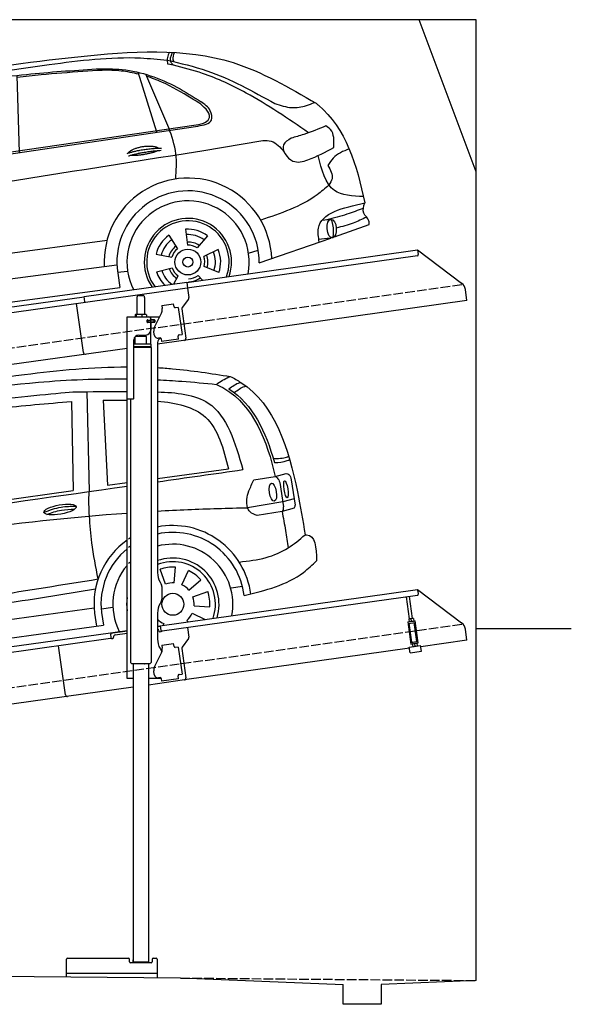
# Model space of a CAD drawing. Extents: x 524 to 6324, y 265 to 5440.
# Tile 3 of 3: x 3424 to 6324, y 265 to 5440. Entities that reach past the tile are written whole.
import ezdxf

# ---------------------------------------------------------------- set-up
doc = ezdxf.new("R2010")
doc.units = 0
doc.header["$LTSCALE"] = 10
doc.header["$MEASUREMENT"] = 0
doc.linetypes.add('GEN3', pattern=[6.25, 5, -1.25])
doc.layers.get('0').update_dxf_attribs({"linetype": 'CONTINUOUS'})
for name, color, linetype in [('3', 6, 'GEN3'), ('CAR', 1, 'CONTINUOUS'), ('SICHTBARE_KANTEN_DIN_', 7, 'CONTINUOUS')]:
    doc.layers.add(name, color=color, linetype=linetype)
doc.layers.add('AM_0', color=7, linetype='CONTINUOUS', lineweight=30)

# ---------------------------------------------------------------- blocks, each defined once
blk = doc.blocks.new('Car_K')
at = {"layer": 'CAR'}
for p, q in [((6251.6, 3328.5), (6222.3, 3334.3)), ((5285.1, 2846.6), (5334.8, 3263.8)), ((5361.4, 2878), (5383.3, 3270)), ((5442.5, 2870), (5429.2, 3275.3)), ((6164.8, 2977.2), (6066.2, 3291.5)), ((6227.4, 2999.5), (6106, 3280.8)), ((4395.3, 2725.6), (6371, 3016)), ((4457.7, 2723.8), (6379.4, 3009)), ((6400, 2878.8), (6721.1, 2932)), ((4379.1, 2866.5), (4396.7, 2713.3)), ((7078, 2518.3), (7033.7, 2512.4)), ((7097.5, 2427), (7280.2, 2490.6)), ((6228, 2434.9), (6272.4, 2363.7)), ((6314.8, 2466), (6325.8, 2382.9)), ((3981.4, 2150.9), (5902.5, 2408.8)), ((6430.7, 2432.2), (6376.7, 2368)), ((6702.2, 2289.4), (7078.6, 2420.4)), ((7088.7, 2421.6), (7015.7, 2413.2)), ((6160, 2335.1), (6242.5, 2319.9)), ((6487.1, 2359.3), (6411.4, 2323.1)), ((6646.2, 2340.6), (6697.1, 2356)), ((5954.6, 2278.4), (3966.6, 2017.9)), ((5958.2, 2240.3), (6010.5, 2246.7)), ((5959, 2235.1), (5969.5, 2160.9)), ((6162.8, 2243), (6244.2, 2263.2)), ((6490.7, 2238.6), (6413, 2270.1)), ((6253.6, 2178.8), (6276.6, 2221.2)), ((6404.1, 2198.9), (6381, 2223.2)), ((3987.9, 1892.3), (5969.5, 2160.9)), ((3549.7, 2076.4), (3568.1, 1994.6)), ((3641.8, 2077.1), (3624.8, 1995)), ((3452.6, 2004.6), (3525.4, 1963)), ((3740.1, 2007), (3667.9, 1964.2)), ((3913.1, 1968.5), (3976.3, 1975.6)), ((3424.8, 1916.8), (3508.3, 1908.9)), ((3769.3, 1919.6), (3685.9, 1910.4)), ((3978.5, 1961.3), (3987.9, 1892.3)), ((3463.1, 1802.2), (3525.1, 1858.6)), ((3559.9, 1799.2), (3571.3, 1825.7)), ((3631.9, 1809.3), (3624.3, 1826.1)), ((3714.2, 1820.9), (3669.9, 1859.8))]:
    blk.add_line(p, q, dxfattribs=at)
for centre, radius in [((6327.5, 2294.1), 67.9), ((6327.5, 2294.1), 26.2), ((3597.1, 1910.6), 67.9), ((3597.1, 1910.6), 26.2)]:
    blk.add_circle(centre, radius, dxfattribs=at)
for centre, radius, start, end in [((6328.2, 2294.5), 440.8, 2.3474, 183.225), ((6328.2, 2294.5), 373.9, 359.2176, 189.1412), ((6328.2, 2294.5), 321.3, 348.8956, 206.9157), ((6327.5, 2294.1), 229.5, 340.8187, 214.9011), ((6327.5, 2294.1), 216.8, 339.0715, 216.627), ((6327.5, 2294.1), 172.4, 125.2193, 166.2205), ((6327.5, 2294.1), 172.4, 53.2193, 94.2205), ((6327.5, 2294.1), 144.5, 53.86, 93.5798), ((6327.5, 2294.1), 144.5, 125.86, 165.5798), ((6328.2, 2294.5), 104.9, 55.5455, 92.5344), ((6327.5, 2294.1), 88.8, 56.352, 91.0878), ((3597.1, 1910.6), 453.2, 14.86, 179.5503), ((6328.2, 2294.5), 104.9, 127.8414, 164.3757), ((6327.5, 2294.1), 88.8, 128.352, 163.0878), ((6328.2, 2294.5), 104.9, 342.9932, 20.0652), ((6327.5, 2294.1), 144.5, 341.86, 21.5798), ((6327.5, 2294.1), 172.4, 341.2193, 22.2205), ((3597.1, 1910.6), 384.7, 7.5734, 179.4702), ((6327.5, 2294.1), 88.8, 344.352, 19.0878), ((3597.1, 1910.6), 321.3, 348.8956, 179.3656), ((6327.5, 2294.1), 172.4, 197.2193, 225.0433), ((6327.5, 2294.1), 144.5, 197.86, 233.9391), ((6328.2, 2294.5), 104.9, 199.4717, 235.8081), ((6327.5, 2294.1), 88.8, 200.352, 235.0878), ((6328.2, 2294.5), 104.9, 270.9476, 307.6161), ((6327.5, 2294.1), 88.8, 272.352, 307.0878), ((3597.1, 1910.6), 229.5, 340.7371, 179.1121), ((3597.1, 1910.6), 216.8, 338.9836, 179.0598), ((3597.1, 1910.6), 172.4, 105.9643, 146.9655), ((3597.1, 1910.6), 172.4, 33.9643, 74.9655), ((3597.1, 1910.6), 144.5, 106.605, 146.3248), ((3597.1, 1910.6), 144.5, 34.605, 74.3248), ((3597.1, 1910.6), 110.3, 107.8341, 145.0957), ((3597.1, 1910.6), 88.8, 109.097, 143.8328), ((3597.1, 1910.6), 88.8, 37.097, 71.8328), ((3597.1, 1910.6), 110.3, 35.8341, 73.0957), ((3597.1, 1910.6), 172.4, 177.9643, 218.9655), ((3597.1, 1910.6), 144.5, 322.605, 2.3248), ((3597.1, 1910.6), 172.4, 330.4173, 2.9655), ((3597.1, 1910.6), 216.8, 189.363, 217.0164), ((3597.1, 1910.6), 144.5, 178.605, 218.3248), ((3597.1, 1910.6), 110.3, 179.8341, 217.0957), ((3597.1, 1910.6), 88.8, 181.097, 215.8328), ((3597.1, 1910.6), 88.8, 325.097, 359.8328), ((3597.1, 1910.6), 110.3, 323.8341, 1.0957), ((3597.1, 1910.6), 229.5, 201.2851, 215.2629), ((3597.1, 1910.6), 88.8, 253.097, 287.8328), ((3597.1, 1910.6), 321.3, 203.8286, 207.1044), ((3597.1, 1910.6), 110.3, 251.8341, 260.346)]:
    blk.add_arc(centre, radius, start, end, dxfattribs=at)
blk.add_ellipse((7083.4, 2469.9), major_axis=(3.9, -48.6), ratio=0.501954, dxfattribs=at)
blk.add_ellipse((7084.2, 2470), major_axis=(-3.9, 48.6), ratio=0.168571, start_param=3.202195, end_param=6.343787, dxfattribs=at)
for points in [[(4960.4, 3268.4), (5748.6, 3373.1), (6565.3, 3342.1), (7001.7, 3128.2)], [(5597.3, 3332.3), (6078.6, 3366.7), (6218.7, 3355.4)], [(6230.2, 3397), (6220.1, 3369.6), (6220, 3341.4), (6222.3, 3334.3)], [(6251.6, 3328.5), (6239.3, 3342.7), (6246.3, 3396.3)], [(6253.7, 3347.2), (6250, 3358.3), (6257.6, 3395.6)], [(4341, 2940.3), (4761.1, 3195.4), (5012, 3247.5), (5597.3, 3332.3)], [(6218.7, 3355.4), (6427.9, 3299.1), (6784.9, 3126.8)], [(6962, 2973.9), (6633.8, 3182.4), (6405.1, 3285), (6251.6, 3328.5)], [(4486.6, 2990.7), (4671.5, 3111.4), (4835.8, 3164.4), (5073.4, 3220), (5478.3, 3280.6), (5845.3, 3309)], [(4613.5, 3170.2), (4659.2, 3193.1), (4960.4, 3268.4)], [(5845.3, 3309), (5982.2, 3305.7), (6269.6, 3212.6), (6397.2, 3136)], [(6345.3, 3154.6), (6191.3, 3239.2), (6110.4, 3270.6)], [(3903, 2696.1), (4146.8, 2885.1), (4613.5, 3170.2)], [(4854.3, 3160.3), (4734.7, 3127.8), (4595.7, 3058.9), (4471, 2959.6), (4379.8, 2860.3)], [(4649.4, 3148.3), (4628.6, 3152.5), (4613.5, 3170.2)], [(4687.2, 3166.4), (4645.3, 3170.5), (4633.1, 3180.6)], [(6371, 3016), (6420.7, 3029.8), (6441.3, 3053.6), (6422.8, 3097.2), (6345.3, 3154.6)], [(6379.4, 3009), (6451.1, 3039.9), (6444.6, 3089.6), (6397.2, 3136)], [(6784.9, 3126.8), (6873.8, 3106.1), (6950.3, 3116.8), (6993.7, 3132.9)], [(7053.5, 3009.3), (6936.2, 2964.9), (6870, 2944.7)], [(7094.4, 2896), (7077.3, 2990.2), (7053.5, 3009.3)], [(6263.4, 2730.5), (6264.4, 2862.7), (6227.4, 2999.5)], [(3925.1, 2689.5), (4103.6, 2783.3), (4341, 2940.3)], [(6721.1, 2932), (6765.7, 2928.9), (6833.7, 2872.3)], [(6870, 2944.7), (6830, 2910), (6879.5, 2825), (6957.9, 2831.2), (7094.4, 2896)], [(3091.3, 2219.7), (3330.1, 2358.5), (3957.2, 2507.7), (6400, 2878.8)], [(4396.7, 2713.3), (4339.5, 2705.2), (4320.6, 2752), (4338.5, 2831.7), (4379.1, 2866.5)], [(5392.7, 2204.8), (5351.1, 2680.1), (5361.4, 2878)], [(7250.4, 2638), (7097.9, 2669.8), (7013, 2854.2)], [(7175.1, 2889.2), (7091.1, 2840.4), (7063.5, 2801.9)], [(7063.5, 2801.9), (7085.8, 2732.2), (7069, 2698.4)], [(4306.1, 2792.5), (4245.7, 2716.3), (4157.7, 2518), (4154, 2042.4)], [(3893.1, 2699.9), (3907.7, 2694.5), (3925.3, 2689.7)], [(7069, 2698.4), (7007.1, 2647.9), (6710.3, 2514.2)], [(3925.1, 2689.5), (3854, 2631.3), (3642.8, 2561.4), (3311.2, 2469.9), (2990.2, 2316.7)], [(7017.6, 2399.2), (7014, 2471.3), (7257.5, 2604.7)], [(7280.2, 2490.6), (7279, 2509.8), (7251.6, 2551.6), (7257.5, 2604.7)], [(7249.7, 2576.3), (7163.8, 2545.1), (7058.5, 2515.7)], [(7266.4, 2530.5), (7196.9, 2498.6), (7107.7, 2472.8)], [(3059.7, 2295), (3110.1, 2287.6), (3057.8, 2185.2), (2999, 2159), (2853.2, 2151.3)], [(2919.1, 2273.7), (2990.6, 2284.7), (3059.7, 2295)], [(2853.2, 2151.3), (2868.7, 2223.2), (2919.1, 2273.7)], [(2860.2, 2201.5), (2904.9, 2177.1), (2995.7, 2180.6), (3091.3, 2219.7)], [(2744.5, 2154.1), (2738.6, 2052.2), (2755.6, 1929)], [(2803.8, 2152.6), (2788.3, 2043.9), (2781, 1951.5), (2755.6, 1929)], [(3145.3, 1945.7), (2891.3, 1928.7), (2761, 1922.3)]]:
    blk.add_spline(points, degree=3, dxfattribs=at)
for points, degree, knots in [([(6069.6, 3280.7), (6038.8, 3288), (5942.4, 3308.2), (5768.6, 3294.5), (5586.9, 3281.8), (5471.6, 3269.2), (5429.6, 3264.6)], 3, [41.799079, 41.799079, 41.799079, 41.799079, 136.523198, 337.310325, 558.263041, 685.022454, 685.022454, 685.022454, 685.022454]), ([(5333.6, 3253.4), (5308.7, 3250.3), (5223.6, 3239.4), (5062.6, 3213.6), (4929, 3179.4), (4854.3, 3160.3)], 3, [96.627312, 96.627312, 96.627312, 96.627312, 171.985535, 353.964722, 585.294651, 585.294651, 585.294651, 585.294651]), ([(7001.7, 3128.2), (7005.6, 3125), (7157.9, 3000.5), (7215.5, 2805.5), (7257.5, 2604.7)], 3, [0, 0, 0, 0, 15.036615, 589.271901, 589.271901, 589.271901, 589.271901]), ([(4334.6, 2709.5), (4303.1, 2709), (4246, 2721.6), (4373.6, 2878.3), (4444.9, 2949.2), (4486.6, 2990.7)], 3, [93.12531, 93.12531, 93.12531, 93.12531, 180.032421, 319.648401, 516.477642, 516.477642, 516.477642, 516.477642]), ([(6014.1, 2867), (6017.5, 2875.2), (6041.7, 2892.6), (6095.5, 2909.5), (6142.4, 2906.4), (6167.5, 2897.5), (6172.8, 2892.9), (6173, 2892.7)], 5, [0.0314681, 0.0314681, 0.0314681, 0.0314681, 0.0314681, 0.0314681, 0.300106, 0.500106, 0.5095952, 0.5095952, 0.5095952, 0.5095952, 0.5095952, 0.5095952]), ([(6169.7, 2880.1), (6166.3, 2877.9), (6149.5, 2869.6), (6116.3, 2861), (6070, 2853.2), (6038.6, 2852.3), (6025.3, 2854.9)], 5, [0.6133618, 0.6133618, 0.6133618, 0.6133618, 0.6133618, 0.6133618, 0.700106, 0.9252293, 0.9252293, 0.9252293, 0.9252293, 0.9252293, 0.9252293]), ([(5096.6, 2721.7), (5100.1, 2730), (5124.3, 2747.3), (5178.1, 2764.2), (5225, 2761.1), (5250, 2752.2), (5255.3, 2747.7), (5255.6, 2747.5)], 5, [0.0314681, 0.0314681, 0.0314681, 0.0314681, 0.0314681, 0.0314681, 0.300106, 0.500106, 0.5095952, 0.5095952, 0.5095952, 0.5095952, 0.5095952, 0.5095952]), ([(3518, 2553.7), (3639.3, 2581.7), (3745, 2618.4), (3845.3, 2659.5), (3893, 2699.8)], 3, [0, 0, 0, 0, 247.321337, 334.292188, 334.292188, 334.292188, 334.292188]), ([(5252.3, 2734.9), (5248.8, 2732.7), (5232.1, 2724.4), (5198.9, 2715.8), (5152.6, 2708), (5121.2, 2707.1), (5107.9, 2709.7)], 5, [0.6133618, 0.6133618, 0.6133618, 0.6133618, 0.6133618, 0.6133618, 0.700106, 0.9252293, 0.9252293, 0.9252293, 0.9252293, 0.9252293, 0.9252293]), ([(3043.2, 1790.9), (3031.6, 1790.6), (2945.8, 1788.9), (2860.9, 1793.2), (2762.4, 1796.9)], 3, [250.354392, 250.354392, 250.354392, 250.354392, 285.458466, 509.835857, 509.835857, 509.835857, 509.835857])]:
    blk.add_open_spline(points, degree=degree, knots=knots, dxfattribs=at)
for points, degree in [([(6008.1, 2865), (6081.4, 2889.7), (6187.9, 2893.3)], 2), ([(6014.6, 2851.8), (6086.7, 2874), (6187, 2881.6)], 2), ([(5090.7, 2719.8), (5164, 2744.5), (5270.4, 2748.1)], 2), ([(4457.7, 2723.8), (4436.9, 2720.6), (4416.2, 2717.4), (4396.5, 2714.9)], 3), ([(5097.2, 2706.5), (5169.3, 2728.8), (5269.6, 2736.4)], 2), ([(2744.5, 2154.1), (2850, 2378.9), (3184, 2466.3), (3518, 2553.7)], 3), ([(2803.8, 2152.6), (2787.9, 2162.9), (2767.7, 2161.4), (2744.5, 2154.1)], 3), ([(2761, 1922.3), (2759.2, 1924.6), (2757.3, 1926.8), (2755.6, 1929)], 3), ([(2757.6, 1914.2), (2758.7, 1916.9), (2759.9, 1919.6), (2761, 1922.3)], 3), ([(2762.4, 1796.9), (2760.8, 1801), (2759.2, 1805.1), (2757.7, 1809.2)], 3)]:
    blk.add_open_spline(points, degree=degree, dxfattribs=at)
blk = doc.blocks.new('CAR_EG')
at = {"layer": 'CAR'}
for p, q in [((34639.7, 2740.1), (34652.1, 2215)), ((34726.8, 2694.7), (34748.7, 2249.2)), ((33784.9, 2644.9), (33768.8, 2090.9)), ((34559.8, 2688), (34567.6, 2220.6)), ((33855.2, 2598.7), (33852.2, 2120.1)), ((33705.9, 2571.9), (33676, 2092.9)), ((35011.8, 2284.1), (35385, 2333.6)), ((35518.8, 2275.9), (35630.7, 2294.7)), ((35630.7, 2294.7), (35688.5, 2309)), ((35714.1, 2277.1), (35734.7, 2143.7)), ((34748.7, 2249.2), (34851.8, 2262.9)), ((35655.1, 2262.7), (35674.7, 2133.9)), ((33852.2, 2120.1), (34567.6, 2220.6)), ((35729.9, 2176.6), (35670.5, 2160.2)), ((32950.4, 2144.1), (32961.3, 1996.3)), ((35670.5, 2160.2), (35485.3, 2130)), ((35729.3, 2128.1), (35666.2, 2110)), ((33676, 2092.9), (33055.3, 2001.9)), ((35666.2, 2110), (35534.7, 2089.5)), ((32851.3, 2067.7), (32852.3, 2023.4)), ((35100, 1734.4), (35105.8, 1817.4)), ((35053.8, 1727.9), (35025.3, 1806.1)), ((35139.6, 1724.2), (35174.8, 1799.6)), ((35176.9, 1696.1), (35239.7, 1750.7)), ((35399.1, 1708.7), (35459.1, 1717.1)), ((35197.6, 1660.9), (35275.8, 1689.3)), ((33798, 1614.9), (33798.1, 1614.6)), ((34716.5, 1598.7), (34776.5, 1607.1)), ((34980.2, 1630.3), (34978.9, 1630.4)), ((35204.1, 1614.6), (35287.1, 1608.8)), ((32765, 1337.2), (34678.2, 1603.8)), ((33812.2, 1566.9), (33836.1, 1486.6)), ((34680.4, 1576.3), (34691.1, 1507.2)), ((34716.8, 1579.5), (34728.2, 1512.2)), ((35193.9, 1575), (35262.7, 1542.9)), ((32742.6, 1242.5), (34728.2, 1512.2)), ((35044.7, 1520.8), (35040.5, 1511.7)), ((35165.8, 1537.8), (35172.3, 1530.2)), ((32324.4, 1344.5), (32296, 1422.7)), ((32370.6, 1351), (32376.4, 1434)), ((32410.2, 1340.8), (32445.4, 1416.2)), ((32289.2, 1323.7), (32234.6, 1386.5)), ((32447.5, 1312.7), (32510.3, 1367.3)), ((32261.1, 1286.5), (32227.1, 1302.3)), ((32468.3, 1277.4), (32546.4, 1305.9)), ((32670, 1309.7), (32731.8, 1319)), ((32250.8, 1246.9), (32167.8, 1252.7)), ((32737.8, 1285.1), (32742.6, 1242.7)), ((32773.7, 1289.8), (32780.4, 1247.5)), ((32257.3, 1200.7), (32179.2, 1172.2)), ((32464.5, 1191.6), (32533.6, 1159.4)), ((32474.8, 1231.2), (32557.7, 1225.4)), ((32278.1, 1165.4), (32220.6, 1115.4)), ((32436.4, 1154.3), (32443.1, 1146.7)), ((32315.4, 1137.3), (32311.1, 1128.1))]:
    blk.add_line(p, q, dxfattribs=at)
for centre in [(35092.2, 1622.5), (32362.8, 1239)]:
    blk.add_circle(centre, 57.7, dxfattribs=at)
for centre, radius, start, end in [((35091.7, 1622.4), 413.9, 7.4502, 101.132), ((35091.7, 1622.4), 413.9, 122.5773, 124.0774), ((35092.1, 1622.5), 377.8, 6.9984, 102.2781), ((35091.7, 1622.4), 413.9, 125.4253, 186.406), ((35092.1, 1622.5), 377.8, 126.2281, 127.9499), ((35092.2, 1622.5), 315.6, 349.0523, 104.7507), ((35092.1, 1622.5), 377.8, 129.5051, 186.5391), ((35092.2, 1622.5), 242.9, 343.0405, 109.3227), ((35092.2, 1622.5), 315.6, 139.5971, 206.9477), ((35092.2, 1622.5), 315.6, 135.0283, 137.4054), ((35092.2, 1622.5), 223.8, 340.7386, 111.0496), ((35092.2, 1622.5), 195.4, 86, 110), ((35092.2, 1622.5), 195.4, 41, 65), ((35092.2, 1622.5), 112.2, 86, 110), ((35092.2, 1622.5), 112.2, 41, 65), ((35092.2, 1622.5), 242.9, 171.7421, 188.2579), ((35092.2, 1622.5), 112.2, 356, 20), ((35092.2, 1622.5), 195.4, 356, 20), ((32362.7, 1238.7), 414.2, 7.0809, 121.3668), ((32362.8, 1239.1), 377.8, 6.9984, 124.8138), ((32362.8, 1239), 315.6, 349.0223, 133.1117), ((35092.2, 1622.5), 112.2, 311, 335), ((35092.2, 1622.5), 112.2, 224.2663, 245), ((32362.8, 1239), 242.9, 342.9998, 147.0608), ((32362.8, 1239), 223.8, 340.6935, 143.8265), ((32362.8, 1239), 195.4, 86, 110), ((32362.8, 1239), 195.4, 41, 65), ((32362.8, 1239), 195.4, 131, 137.4831), ((32362.8, 1239), 112.2, 86, 110), ((32362.8, 1239), 112.2, 131, 155), ((32362.8, 1239), 112.2, 41, 65), ((32362.8, 1239), 195.4, 356, 20), ((32362.8, 1239), 195.4, 176, 200), ((32362.8, 1239), 112.2, 176, 200), ((32362.8, 1239), 112.2, 356, 20), ((32362.8, 1239), 112.2, 311, 335), ((32362.8, 1239), 223.8, 195.4027, 215.3065), ((32362.8, 1239), 112.2, 221, 245), ((32362.8, 1239), 242.9, 207.3574, 213.0002)]:
    blk.add_arc(centre, radius, start, end, dxfattribs=at)
for centre, major_axis, ratio in [((35618.1, 2211.7), (-7.7, 47.6), 0.380274), ((35686.7, 2227.1), (-7.2, 44.5), 0.21161), ((34499.5, 2120.6), (-85, -15.3), 0.28676), ((33587.4, 1999.8), (-85, -15.3), 0.28676), ((31737.5, 1586.1), (-7, -35.6), 0.420401), ((31782.5, 1594.8), (-5.8, -29.5), 0.368142)]:
    blk.add_ellipse(centre, major_axis=major_axis, ratio=ratio, dxfattribs=at)
for points, knots in [([(33596.2, 2718.6), (33833.8, 2759.2), (34248.6, 2830.2), (34671.7, 2869.7), (34851.8, 2870.2)], [0, 0, 0, 0, 724.09838, 1264.268143, 1264.268143, 1264.268143, 1264.268143]), ([(35011.8, 2866.1), (35038.1, 2864.7), (35166.1, 2855.5), (35293.3, 2835.6), (35394.4, 2819.7)], [1424.465745, 1424.465745, 1424.465745, 1424.465745, 1503.595542, 1810.064944, 1810.064944, 1810.064944, 1810.064944]), ([(33641.3, 2687.7), (33888.6, 2727.9), (34289.4, 2793.1), (34696.2, 2808.8), (34851.8, 2807)], [0, 0, 0, 0, 750.99467, 1217.35525, 1217.35525, 1217.35525, 1217.35525]), ([(35011.8, 2802.3), (35054.1, 2800.3), (35157.6, 2794), (35260.7, 2784.1), (35321.7, 2778.2)], [1377.255793, 1377.255793, 1377.255793, 1377.255793, 1504.323614, 1688.05271, 1688.05271, 1688.05271, 1688.05271]), ([(35394.4, 2819.7), (35413.4, 2809.6), (35623.4, 2697.4), (35727.5, 2349.6), (35775.9, 2061.2), (35787.3, 1987)], [0, 0, 0, 0, 64.276315, 710.727442, 938.589682, 938.589682, 938.589682, 938.589682]), ([(35321.7, 2778.2), (35336.3, 2770.8), (35510.1, 2682.4), (35587.5, 2480.4), (35630.7, 2294.7)], [0, 0, 0, 0, 48.860332, 582.287096, 582.287096, 582.287096, 582.287096]), ([(35387.3, 2755), (35405.2, 2768.5), (35425, 2782.3), (35447.9, 2789.2), (35447.9, 2789.2)], [11.054346, 11.054346, 11.054346, 11.054346, 77.145156, 82.826799, 82.826799, 82.826799, 82.826799]), ([(35415.1, 2735.6), (35432.4, 2748.6), (35451.7, 2761.7), (35473.8, 2768.4), (35477.3, 2769.4)], [13.409392, 13.409392, 13.409392, 13.409392, 77.145156, 82.826799, 82.826799, 82.826799, 82.826799]), ([(32511.9, 1999.5), (32540.7, 2032.1), (32664.8, 2185.7), (32868.8, 2412.1), (33192.2, 2651), (33443.2, 2694.1), (33596.2, 2718.6)], [50.344413, 50.344413, 50.344413, 50.344413, 177.37825, 645.222843, 958.928175, 1403.607995, 1403.607995, 1403.607995, 1403.607995]), ([(33203.6, 2456.4), (33274.2, 2503.5), (33505.2, 2604.9), (34003.4, 2687.4), (34469.5, 2730.1), (34567.3, 2738.8)], [0, 0, 0, 0, 57.768711, 889.406275, 1467.79431, 1467.79431, 1467.79431, 1467.79431]), ([(35011.8, 2738.7), (35109.5, 2735.6), (35350.5, 2712.4), (35419.6, 2471.8), (35460.3, 2330)], [442.147822, 442.147822, 442.147822, 442.147822, 716.95363, 1111.278446, 1111.278446, 1111.278446, 1111.278446]), ([(32539, 1928.3), (32594.1, 1993.3), (32717.5, 2142.3), (32922, 2364), (33233.9, 2614.9), (33520.5, 2663.7), (33641.3, 2687.7)], [50.344413, 50.344413, 50.344413, 50.344413, 177.37825, 645.222843, 958.928175, 1403.607995, 1403.607995, 1403.607995, 1403.607995]), ([(35011.8, 2690), (35108.9, 2682.3), (35306.7, 2639.4), (35358.1, 2438.7), (35385, 2333.6)], [277.078801, 277.078801, 277.078801, 277.078801, 547.768352, 845.442932, 845.442932, 845.442932, 845.442932]), ([(32657.7, 1810.8), (32662.7, 1837.8), (32671, 1881.3), (32747.8, 1998.5), (32864.2, 2144.7), (32997.2, 2295.2), (33118.4, 2396.8), (33172.1, 2440.2), (33203.6, 2456.4)], [0, 0, 0, 0, 49.530978, 151.975748, 416.614123, 642.731173, 769.0417, 862.873828, 862.873828, 862.873828, 862.873828]), ([(35620, 2390.1), (35643.9, 2386.1), (35679.3, 2392.1), (35696.9, 2398.4), (35700.1, 2401.6)], [16.339016, 16.339016, 16.339016, 16.339016, 83.836398, 97.62384, 97.62384, 97.62384, 97.62384]), ([(35626.2, 2367.7), (35650.3, 2368), (35676.3, 2369.6), (35702.4, 2381.4), (35706.2, 2383.7)], [14.612863, 14.612863, 14.612863, 14.612863, 83.836398, 97.62384, 97.62384, 97.62384, 97.62384]), ([(35011.8, 2112.5), (35064.7, 2115.5), (35222.4, 2123.3), (35380.3, 2127.3), (35485.3, 2130)], [2373.184352, 2373.184352, 2373.184352, 2373.184352, 2532.063256, 2847.072184, 2847.072184, 2847.072184, 2847.072184]), ([(32657.7, 1810.8), (32801.3, 1833.7), (33529.6, 1949.8), (34261.4, 2059.7), (34851.8, 2102.1)], [0, 0, 0, 0, 436.512598, 2212.794207, 2212.794207, 2212.794207, 2212.794207]), ([(34429.5, 2094.8), (34454.7, 2104.1), (34502, 2120.2), (34552, 2121.5), (34575.3, 2121.7)], [14.4466, 14.4466, 14.4466, 14.4466, 94.349912, 163.782287, 163.782287, 163.782287, 163.782287]), ([(33517.4, 1974), (33542.6, 1983.3), (33589.9, 1999.4), (33639.9, 2000.6), (33663.2, 2000.9)], [14.4466, 14.4466, 14.4466, 14.4466, 94.349912, 163.782287, 163.782287, 163.782287, 163.782287]), ([(32147.1, 1879.7), (32161.4, 1883.6), (32253.2, 1908.3), (32340.9, 1930.5), (32419.9, 1944.5)], [480.055163, 480.055163, 480.055163, 480.055163, 524.621583, 765.993096, 765.993096, 765.993096, 765.993096]), ([(32147.1, 1810.2), (32160.6, 1813.1), (32224.9, 1826.6), (32326.6, 1848.2), (32457.9, 1879.4), (32514.8, 1903.7), (32539, 1928.3)], [490.628989, 490.628989, 490.628989, 490.628989, 533.213795, 695.201858, 838.866463, 874.591058, 874.591058, 874.591058, 874.591058]), ([(31706.2, 1692.3), (31759.3, 1737.1), (31820.4, 1768), (31885.2, 1794.5), (31887.1, 1795.3)], [0, 0, 0, 0, 203.81625, 209.964483, 209.964483, 209.964483, 209.964483]), ([(31706.9, 1622.8), (31714.2, 1631.3), (31747.8, 1664.4), (31809.4, 1702.8), (31867.9, 1729.1), (31887.1, 1736.9)], [0, 0, 0, 0, 24.084222, 155.986732, 218.493639, 218.493639, 218.493639, 218.493639]), ([(31601, 1371.1), (31598.7, 1394.9), (31594.3, 1468.9), (31601.8, 1595), (31673, 1661.3), (31706.2, 1692.3)], [119.852444, 119.852444, 119.852444, 119.852444, 191.93092, 342.437223, 474.217328, 474.217328, 474.217328, 474.217328]), ([(32738.3, 1414.9), (32999, 1451), (33477.1, 1517.1), (34126.3, 1613), (34514.4, 1675.6), (34685.8, 1703.3)], [0, 0, 0, 0, 789.48509, 1447.853915, 1968.782349, 1968.782349, 1968.782349, 1968.782349]), ([(31887.1, 1607.1), (31820.7, 1573.4), (31746.4, 1538.7), (31667.6, 1538.3), (31664.8, 1538.3)], [22.205234, 22.205234, 22.205234, 22.205234, 250.654379, 261.558263, 261.558263, 261.558263, 261.558263]), ([(31887.1, 1618.6), (31879.2, 1620.8), (31840.6, 1630.6), (31778.4, 1633), (31725.9, 1625.4), (31704.9, 1622.4)], [47.416961, 47.416961, 47.416961, 47.416961, 71.915739, 167.121362, 230.971512, 230.971512, 230.971512, 230.971512]), ([(31887.1, 1582.2), (31795.1, 1539.6), (31700.2, 1500.5), (31602.9, 1517.1), (31600.2, 1517.5)], [27.349633, 27.349633, 27.349633, 27.349633, 314.789813, 323.124052, 323.124052, 323.124052, 323.124052]), ([(31597.4, 1483.2), (31606, 1483.3), (31628.8, 1483.4), (31670.4, 1443.2), (31686.7, 1401.6), (31693.4, 1371.1)], [0, 0, 0, 0, 24.923737, 66.713459, 159.728952, 159.728952, 159.728952, 159.728952]), ([(31597.8, 1468.6), (31602.3, 1466.9), (31616.6, 1464.8), (31632.3, 1463.9), (31647.6, 1464.1)], [7.315315, 7.315315, 7.315315, 7.315315, 9.570511, 55.898453, 55.898453, 55.898453, 55.898453]), ([(31598.9, 1451.2), (31603.4, 1449.5), (31621.5, 1446.9), (31641.7, 1446.1), (31661.4, 1447.2)], [7.315315, 7.315315, 7.315315, 7.315315, 9.570511, 68.699879, 68.699879, 68.699879, 68.699879]), ([(31597.9, 1429.6), (31602.4, 1427.8), (31624.5, 1424.7), (31649.7, 1424.1), (31674, 1426.6)], [7.315315, 7.315315, 7.315315, 7.315315, 9.570511, 82.217152, 82.217152, 82.217152, 82.217152]), ([(31599.8, 1406.9), (31604.2, 1405.2), (31628.6, 1401.7), (31656.8, 1401.4), (31683.6, 1404.8)], [7.315315, 7.315315, 7.315315, 7.315315, 9.570511, 89.963922, 89.963922, 89.963922, 89.963922]), ([(31600.4, 1382.8), (31604.9, 1381), (31631.2, 1377.3), (31661.8, 1377.2), (31690.6, 1381.6)], [7.315315, 7.315315, 7.315315, 7.315315, 9.570511, 96.299386, 96.299386, 96.299386, 96.299386]), ([(31887.1, 1260.2), (31800.7, 1249.4), (31710.9, 1241.7), (31621.6, 1252.4), (31618.1, 1252.8)], [62.70843, 62.70843, 62.70843, 62.70843, 321.679874, 332.231624, 332.231624, 332.231624, 332.231624]), ([(31887.1, 1156), (31803.3, 1145.3), (31716.2, 1139.4), (31629.9, 1152.2), (31626.3, 1152.7)], [103.002829, 103.002829, 103.002829, 103.002829, 353.81265, 364.697653, 364.697653, 364.697653, 364.697653])]:
    blk.add_open_spline(points, degree=3, knots=knots, dxfattribs=at)
for points in [[(35321.7, 2778.2), (35387.4, 2817), (35394.4, 2819.7)], [(33855.2, 2598.7), (34175.2, 2650.7), (34559.8, 2688)], [(32947, 2148.7), (33030.2, 2241.9), (33265.6, 2427.5), (33559.7, 2541.7), (33705.9, 2571.9)], [(33140.6, 2528.1), (33086.7, 2559.9), (33082.7, 2560.9)], [(33176.9, 2549.1), (33122, 2581.2), (33118.4, 2582)], [(35630.7, 2294.7), (35640.4, 2287.7), (35654.9, 2263)], [(35688.3, 2309.2), (35702.6, 2304.3), (35714.1, 2277.1)], [(35534.7, 2089.5), (35498, 2108.4), (35485.3, 2130), (35492.4, 2217.9), (35518.8, 2275.9)], [(34653.8, 2086.3), (34651.3, 2148.4), (34652.1, 2215)], [(32950.4, 2144.1), (32851.2, 2072.7), (32851.3, 2067.7)], [(34414.7, 2105.9), (34505, 2133.2), (34582.7, 2138)], [(35666.2, 2110), (35673.3, 2119), (35674.7, 2133.9)], [(35729.9, 2128.6), (35734, 2134), (35734.8, 2143.3)], [(33758.1, 1980.9), (33760.4, 2034.3), (33768.8, 2090.9)], [(34699.2, 1755.6), (34667, 1945.6), (34653.8, 2086.3)], [(35666.2, 2110), (35684.6, 2010), (35697.9, 1918.4)], [(32852.3, 2023.4), (32855.7, 2006.5), (32961.3, 1996.3)], [(32419.9, 1944.5), (32467.7, 1960.5), (32511.9, 1999.5)], [(32542.2, 1932.5), (32501.2, 1980.1), (32500.2, 1986.4)], [(33502.5, 1985.1), (33592.8, 2012.4), (33670.5, 2017.1)], [(33758.1, 1980.9), (33772.8, 1774.5), (33798, 1614.9)], [(35441.3, 1844.4), (35582.8, 1868.3), (35697.9, 1918.4), (35787.2, 1987)], [(35787.2, 1987), (35795.6, 1987.5), (35848.1, 1851.6)], [(32512.5, 1905.7), (32470.2, 1953.7), (32469.2, 1960)], [(35467.1, 1668.5), (35779, 1789.9), (35848.1, 1851.6)], [(32657.7, 1810.8), (32679.3, 1596.1), (32711.4, 1460.7)], [(32711.4, 1460.7), (33493.3, 1570.2), (34144.5, 1667.1), (34699.2, 1755.6)], [(31704.9, 1622.4), (31643.7, 1627), (31643.1, 1627)], [(31711, 1628.7), (31651.4, 1633.2), (31649.1, 1633.4)], [(31706.9, 1622.8), (31689.4, 1602.7), (31666.3, 1551.7), (31663.4, 1513.1)], [(33798, 1614.9), (33801.2, 1587.2), (33812.2, 1566.9)], [(31618.1, 1252.8), (31599.2, 1250.1), (31603.7, 1158.7), (31626.3, 1152.7)]]:
    blk.add_spline(points, degree=3, dxfattribs=at)
for points in [[(35387.3, 2755), (35513.1, 2675.3), (35581.5, 2528.6), (35626.2, 2367.7)], [(34567.3, 2738.8), (34660.7, 2740.2), (34754.2, 2741.5), (34851.8, 2741.2)], [(34726.8, 2694.7), (34767.9, 2695), (34809.1, 2695.3), (34851.8, 2695.1)], [(35011.8, 2266.3), (35161.3, 2287.5), (35310.8, 2308.7), (35460.3, 2330)], [(32710, 1939.3), (33423.9, 2040.7), (34137.9, 2142.1), (34851.8, 2243.5)], [(32947, 2148.7), (32945, 2146.1), (32942.9, 2143.6), (32940.9, 2141.1)], [(32957.3, 1994.6), (32988.8, 1990.5), (33022.1, 1996.2), (33055.3, 2001.9)], [(32147.1, 1692.4), (32311.6, 1747.3), (32484.7, 1779), (32657.7, 1810.8)], [(31618.1, 1252.8), (31617.4, 1257.2), (31616.6, 1261.7), (31615.8, 1266.1)]]:
    blk.add_open_spline(points, degree=3, dxfattribs=at)

msp = doc.modelspace()

# ---------------------------------------------------------------- linework, layer by layer
for p, q in [((5824.1, 5440), (524.1, 5440)), ((5824.1, 4640), (5524.1, 5440)), ((5824.1, 390), (5824.1, 5440)), ((4302.6, 4059.4), (5515.7, 4229.9)), ((5514.9, 4199.5), (4303.8, 4029.3)), ((5515.7, 4229.9), (5519.2, 4205.1)), ((5515.7, 4229.9), (5747.6, 4055.1)), ((3762.8, 3984.5), (4302.5, 4060.4)), ((4302.5, 4060.4), (4306.8, 4029.7)), ((4303.8, 4029.3), (3770.1, 3954.3)), ((4050.8, 3990.6), (4070.8, 3990.6)), ((4306.8, 4029.7), (4313.9, 3979.3)), ((5775.3, 3963.4), (5767.1, 4022.1)), ((1284.1, 3635.2), (3762.9, 3983.6)), ((3770.1, 3954.3), (1284.1, 3604.9)), ((3758.7, 3690.1), (3722.5, 3947.6)), ((3766.7, 3956.8), (3762.8, 3984.5)), ((4040.8, 3980.6), (4040.8, 3890.6)), ((4080.8, 3980.6), (4080.8, 3890.6)), ((5775.3, 3963.4), (4148.8, 3734.8)), ((4170.7, 3937.9), (4233.1, 3946.6)), ((4170.7, 3937.9), (4173, 3922)), ((4235.4, 3930.8), (4233.1, 3946.6)), ((4312, 3971.9), (4278.6, 3927.7)), ((4030.9, 3888.2), (4030.9, 3877.6)), ((4051.6, 3890.6), (4033.6, 3890.6)), ((4036.6, 3888.2), (4036.6, 3877.6)), ((4078.6, 3890.6), (4051.6, 3890.6)), ((4066.5, 3888.2), (4066.5, 3877.6)), ((4088.3, 3890.6), (4078.6, 3890.6)), ((4090.7, 3888.2), (4090.7, 3877.6)), ((4132.6, 3823.5), (4170.1, 3897.1)), ((4173.6, 3917.8), (4173, 3922)), ((4235.4, 3930.8), (4235.5, 3929.8)), ((4241.1, 3925.6), (4242.1, 3925.7)), ((4258, 3927.9), (4242.1, 3925.7)), ((4258, 3927.9), (4278, 3785.3)), ((4276.7, 3920.3), (4298.4, 3766)), ((3988.8, 3877.6), (4160.2, 3877.6)), ((3988.8, 3447.6), (3988.8, 3877.6)), ((4097.5, 3861.6), (4093.8, 3861.6)), ((4131.8, 3849.6), (4093.9, 3849.6)), ((4094.8, 3851.8), (4094.8, 3859)), ((4097.5, 3861.6), (4109.8, 3861.6)), ((4109.8, 3849.1), (4097.5, 3849.1)), ((4097.8, 3861.6), (4097.8, 3849.6)), ((4111.8, 3861.6), (4109.8, 3861.6)), ((4111.8, 3861.6), (4112.8, 3861.6)), ((4112.8, 3867.6), (4112.8, 3864.6)), ((4113.5, 3861.6), (4112.8, 3861.6)), ((4112.8, 3849.6), (4112.8, 3861.6)), ((4112.8, 3846.1), (4112.8, 3807.6)), ((4131.1, 3861.6), (4113.5, 3861.6)), ((4113.8, 3862.1), (4113.8, 3877.6)), ((4132.8, 3862.1), (4113.8, 3862.1)), ((4113.8, 3734.7), (4113.8, 3849.1)), ((4132.8, 3849.1), (4113.8, 3849.1)), ((4131.1, 3861.6), (4131.8, 3861.6)), ((4131.8, 3849.6), (4131.8, 3861.6)), ((4133.8, 3861.1), (4133.8, 3850.1)), ((4042.8, 3774), (4042.8, 3781.6)), ((4049.8, 3782.6), (4087.8, 3782.6)), ((4078.8, 3774.5), (4078.8, 3782.6)), ((4131.9, 3783), (4129.1, 3802.8)), ((4262.2, 3783.1), (4261.2, 3783)), ((4262.2, 3783.1), (4278, 3785.3)), ((4024.8, 3450.6), (4024.8, 3757.6)), ((4115.8, 3734.6), (4024.8, 3734.6)), ((4090.8, 3774.6), (4030.8, 3773.9)), ((4030.8, 3734.7), (4030.8, 3773.9)), ((4090.8, 3734.6), (4090.8, 3774.6)), ((4115.8, 3721.4), (4115.8, 3734.6)), ((4148.8, 3742.6), (4148.8, 2534.3)), ((4162.4, 3767.1), (4154.5, 3765.9)), ((4168.1, 3762.8), (4170.2, 3747.9)), ((4259.3, 3760.5), (4170.2, 3747.9)), ((4256.9, 3777.3), (4257.1, 3776.3)), ((4259.3, 3760.5), (4257.1, 3776.3)), ((3988.8, 3712.4), (1284.1, 3332.2)), ((4115.8, 3721.4), (4024.8, 3721.4)), ((4112.8, 3719.6), (4024.8, 3719.6)), ((4115.8, 3717.9), (4024.8, 3717.9)), ((4112.8, 3719.6), (4115.8, 3721.4)), ((4112.8, 3719.6), (4115.8, 3717.9)), ((4113.8, 3719.1), (4113.8, 3720.2)), ((4115.8, 3717.9), (4115.9, 2061.6)), ((3988.8, 1977.6), (3988.8, 3447.6)), ((3988.8, 3447.6), (4021.8, 3447.6)), ((4005.8, 3447.6), (4005.9, 2061.6)), ((4162.2, 2484.3), (4168.5, 2473.4)), ((4148.8, 2252.8), (5515.7, 2444.9)), ((4171.8, 2460.9), (4171.8, 2394.3)), ((5516.8, 2437), (5515.7, 2444.9)), ((5515.7, 2444.9), (5747.6, 2270.1)), ((5516.8, 2437), (5519.2, 2420.1)), ((4168.5, 2381.8), (4162.2, 2371)), ((5514.9, 2414.5), (4173.1, 2225.9)), ((5473.7, 2290.9), (5457.5, 2406.4)), ((5489.6, 2293.1), (5473.3, 2408.6)), ((4148.8, 2321), (4148.8, 2184.7)), ((5463.9, 2274.5), (5503.5, 2280.1)), ((5470.5, 2290.4), (5469.8, 2289.9)), ((5469.8, 2289.9), (5471.8, 2276.1)), ((5492.8, 2293.5), (5470.5, 2290.4)), ((5483.5, 2278.8), (5481.9, 2290.5)), ((5492.8, 2293.5), (5493.6, 2293.2)), ((5493.6, 2293.2), (5495.5, 2279.4)), ((5494.8, 2278.9), (5495.5, 2279.4)), ((5519.8, 2164.2), (5503.5, 2280.1)), ((3901.6, 2218), (3988.8, 2230.3)), ((3988.8, 2226.3), (3902.1, 2214.1)), ((4164.5, 2251), (4148.8, 2248.8)), ((4155.1, 2228.4), (4155.2, 2227.4)), ((4167.5, 2230.2), (4164, 2254.9)), ((4306.8, 2244.7), (4313.9, 2194.3)), ((5463.9, 2274.5), (5480.2, 2158.7)), ((5465, 2266.6), (5504.6, 2272.2)), ((5485.4, 2168.5), (5471.5, 2267.5)), ((5472.6, 2275.7), (5471.8, 2276.1)), ((5512.1, 2172.2), (5498.1, 2271.3)), ((5775.3, 2178.4), (5767.1, 2237.1)), ((5824.1, 2240), (6324.1, 2240)), ((1284.1, 1850.2), (3901.6, 2218)), ((3900.8, 2187.6), (1284.1, 1819.9)), ((3901.6, 2218), (3902.7, 2210.1)), ((3905, 2193.3), (3902.7, 2210.1)), ((3908.3, 2187.7), (3913.3, 2188.4)), ((3917.6, 2194), (3917.4, 2195)), ((3925.9, 2206.3), (3988.8, 2215.2)), ((4160.9, 2223.2), (4165.8, 2223.9)), ((4312, 2186.9), (4278.6, 2142.7)), ((5775.3, 2178.4), (5532.7, 2144.3)), ((3664.6, 1891.9), (3628.5, 2149.4)), ((3664.6, 1891.9), (3628.5, 2149.4)), ((4162.2, 2134.7), (4172.2, 2117.3)), ((4170.7, 2152.9), (4233.1, 2161.6)), ((4170.7, 2152.9), (4173, 2137)), ((4173.6, 2132.8), (4173, 2137)), ((4235.4, 2145.8), (4233.1, 2161.6)), ((4235.4, 2145.8), (4235.5, 2144.8)), ((4241.1, 2140.6), (4242.1, 2140.7)), ((4258, 2142.9), (4242.1, 2140.7)), ((4258, 2142.9), (4278, 2000.3)), ((4276.7, 2135.3), (4298.4, 1981)), ((5473.3, 2136), (4289.9, 1969.7)), ((5472.3, 2142.6), (5531.8, 2151)), ((5476.5, 2112.9), (5472.3, 2142.6)), ((5479.1, 2166.6), (5518.7, 2172.2)), ((5480.2, 2158.7), (5519.8, 2164.2)), ((5485.4, 2168.5), (5512.1, 2172.2)), ((5488.8, 2159.9), (5488.2, 2159.4)), ((5488.2, 2159.4), (5490.1, 2145.6)), ((5490.9, 2145.2), (5490.1, 2145.6)), ((5491, 2168.3), (5490.8, 2169.3)), ((5500.2, 2160), (5501.8, 2148.3)), ((5506.8, 2170.5), (5506.7, 2171.5)), ((5511.1, 2163), (5511.9, 2162.7)), ((5511.9, 2162.7), (5513.9, 2148.9)), ((5513.2, 2148.4), (5513.9, 2148.9)), ((5535.9, 2121.3), (5531.8, 2151)), ((4132.6, 2038.5), (4170.1, 2112.1)), ((5476.5, 2112.9), (5535.9, 2121.3)), ((4012.9, 2054.6), (4005.9, 2061.6)), ((4108.9, 2054.6), (4012.9, 2054.6)), ((4020.9, 2054.6), (4021, 488.6)), ((4100.9, 2054.6), (4101, 488.6)), ((4108.9, 2054.6), (4115.9, 2061.6)), ((4020.9, 1977.6), (3988.8, 1977.6)), ((4168.1, 1977.6), (4100.9, 1977.6)), ((4289.9, 1969.7), (4100.9, 1943.1)), ((4131.9, 1998), (4129.1, 2017.8)), ((4162.4, 1982.1), (4154.5, 1980.9)), ((4168.1, 1977.8), (4170.2, 1962.9)), ((4259.3, 1975.5), (4170.2, 1962.9)), ((4256.9, 1992.3), (4257.1, 1991.3)), ((4259.3, 1975.5), (4257.1, 1991.3)), ((4262.2, 1998.1), (4261.2, 1998)), ((4262.2, 1998.1), (4278, 2000.3)), ((4020.9, 1931.9), (1284.1, 1547.2)), ((3671, 409.7), (3671, 502.6)), ((3676, 507.6), (3996, 507.6)), ((4001, 487.6), (4001, 502.6)), ((4116, 482.6), (4006, 482.6)), ((4021, 488.6), (4021, 499.6)), ((4022, 487.6), (4021, 488.6)), ((4022, 487.6), (4100, 487.6)), ((4035, 487.6), (4035, 482.6)), ((4087, 487.6), (4087, 482.6)), ((4100, 487.6), (4101, 488.6)), ((4121, 502.6), (4121, 487.6)), ((4126, 507.6), (4141, 507.6)), ((4146, 502.6), (4146, 405.2)), ((524.1, 440), (4269.1, 404)), ((4146, 427.6), (3671, 427.6)), ((4269.1, 404), (5124.1, 369.9)), ((5124.1, 265), (5124.1, 369.9)), ((5824.1, 390), (5323.6, 369.9)), ((5323.6, 369.9), (5324.1, 265)), ((5324.1, 265), (5124.1, 265))]:
    msp.add_line(p, q)
for points in [[(4168.1, 3762.8, 0), (4168.1, 3762.8, 0), (4168.1, 3762.8, 0), (4168.1, 3762.8, 0), (4168.1, 3762.8, 0), (4168.1, 3762.8, 0), (4168.1, 3762.8, 0), (4168.1, 3762.9, 0), (4168.1, 3762.9, 0), (4168.1, 3762.9, 0), (4168.1, 3762.9, 0), (4168.1, 3762.9, 0), (4168.1, 3762.9, 0), (4168.1, 3762.9, 0), (4168.1, 3762.9, 0), (4168.1, 3762.9, 0), (4168.1, 3762.9, 0), (4168.1, 3762.9, 0), (4168.1, 3762.9, 0), (4168.1, 3762.9, 0), (4168.1, 3763, 0), (4168.1, 3763, 0), (4168.1, 3763, 0), (4168.1, 3763, 0), (4168.1, 3763, 0), (4168.1, 3763, 0), (4168.1, 3763, 0), (4168.1, 3763, 0), (4168.1, 3763, 0), (4168.1, 3763, 0), (4168.1, 3763, 0), (4168, 3763, 0), (4168, 3763, 0), (4168, 3763.1, 0), (4168, 3763.1, 0), (4168, 3763.1, 0), (4168, 3763.1, 0), (4168, 3763.1, 0), (4168, 3763.1, 0), (4168, 3763.1, 0), (4168, 3763.1, 0), (4168, 3763.1, 0), (4168, 3763.1, 0), (4168, 3763.1, 0), (4168, 3763.1, 0), (4168, 3763.1, 0), (4168, 3763.2, 0), (4168, 3763.2, 0), (4168, 3763.2, 0), (4168, 3763.2, 0), (4168, 3763.2, 0), (4168, 3763.2, 0), (4168, 3763.2, 0), (4168, 3763.2, 0), (4168, 3763.2, 0), (4168, 3763.2, 0), (4168, 3763.2, 0), (4168, 3763.2, 0), (4168, 3763.2, 0), (4168, 3763.3, 0), (4168, 3763.3, 0), (4168, 3763.3, 0), (4168, 3763.3, 0), (4168, 3763.3, 0), (4168, 3763.3, 0), (4168, 3763.3, 0), (4168, 3763.3, 0), (4168, 3763.3, 0), (4168, 3763.3, 0), (4168, 3763.3, 0), (4168, 3763.3, 0), (4168, 3763.3, 0), (4168, 3763.4, 0), (4168, 3763.4, 0), (4168, 3763.4, 0), (4168, 3763.4, 0), (4168, 3763.4, 0), (4168, 3763.4, 0), (4168, 3763.4, 0), (4168, 3763.4, 0), (4168, 3763.4, 0), (4168, 3763.4, 0), (4168, 3763.4, 0), (4168, 3763.4, 0), (4168, 3763.4, 0), (4168, 3763.5, 0), (4167.9, 3763.5, 0), (4167.9, 3763.5, 0), (4167.9, 3763.5, 0), (4167.9, 3763.5, 0), (4167.9, 3763.5, 0), (4167.9, 3763.5, 0), (4167.9, 3763.5, 0), (4167.9, 3763.5, 0), (4167.9, 3763.5, 0), (4167.9, 3763.5, 0), (4167.9, 3763.5, 0), (4167.9, 3763.5, 0), (4167.9, 3763.6, 0), (4167.9, 3763.6, 0), (4167.9, 3763.6, 0), (4167.9, 3763.6, 0), (4167.9, 3763.6, 0), (4167.9, 3763.6, 0), (4167.9, 3763.6, 0), (4167.9, 3763.6, 0), (4167.9, 3763.6, 0), (4167.9, 3763.6, 0), (4167.9, 3763.6, 0), (4167.9, 3763.6, 0), (4167.9, 3763.6, 0), (4167.9, 3763.7, 0), (4167.9, 3763.7, 0), (4167.9, 3763.7, 0), (4167.9, 3763.7, 0), (4167.9, 3763.7, 0), (4167.9, 3763.7, 0), (4167.9, 3763.7, 0), (4167.9, 3763.7, 0), (4167.9, 3763.7, 0), (4167.9, 3763.7, 0), (4167.9, 3763.7, 0), (4167.9, 3763.7, 0), (4167.9, 3763.7, 0), (4167.9, 3763.8, 0), (4167.9, 3763.8, 0), (4167.9, 3763.8, 0), (4167.8, 3763.8, 0)], [(4168.1, 1977.8, 0), (4168.1, 1977.8, 0), (4168.1, 1977.8, 0), (4168.1, 1977.8, 0), (4168.1, 1977.8, 0), (4168.1, 1977.8, 0), (4168.1, 1977.8, 0), (4168.1, 1977.9, 0), (4168.1, 1977.9, 0), (4168.1, 1977.9, 0), (4168.1, 1977.9, 0), (4168.1, 1977.9, 0), (4168.1, 1977.9, 0), (4168.1, 1977.9, 0), (4168.1, 1977.9, 0), (4168.1, 1977.9, 0), (4168.1, 1977.9, 0), (4168.1, 1977.9, 0), (4168.1, 1977.9, 0), (4168.1, 1977.9, 0), (4168.1, 1978, 0), (4168.1, 1978, 0), (4168.1, 1978, 0), (4168.1, 1978, 0), (4168.1, 1978, 0), (4168.1, 1978, 0), (4168.1, 1978, 0), (4168.1, 1978, 0), (4168.1, 1978, 0), (4168.1, 1978, 0), (4168.1, 1978, 0), (4168, 1978, 0), (4168, 1978, 0), (4168, 1978.1, 0), (4168, 1978.1, 0), (4168, 1978.1, 0), (4168, 1978.1, 0), (4168, 1978.1, 0), (4168, 1978.1, 0), (4168, 1978.1, 0), (4168, 1978.1, 0), (4168, 1978.1, 0), (4168, 1978.1, 0), (4168, 1978.1, 0), (4168, 1978.1, 0), (4168, 1978.1, 0), (4168, 1978.2, 0), (4168, 1978.2, 0), (4168, 1978.2, 0), (4168, 1978.2, 0), (4168, 1978.2, 0), (4168, 1978.2, 0), (4168, 1978.2, 0), (4168, 1978.2, 0), (4168, 1978.2, 0), (4168, 1978.2, 0), (4168, 1978.2, 0), (4168, 1978.2, 0), (4168, 1978.2, 0), (4168, 1978.3, 0), (4168, 1978.3, 0), (4168, 1978.3, 0), (4168, 1978.3, 0), (4168, 1978.3, 0), (4168, 1978.3, 0), (4168, 1978.3, 0), (4168, 1978.3, 0), (4168, 1978.3, 0), (4168, 1978.3, 0), (4168, 1978.3, 0), (4168, 1978.3, 0), (4168, 1978.3, 0), (4168, 1978.4, 0), (4168, 1978.4, 0), (4168, 1978.4, 0), (4168, 1978.4, 0), (4168, 1978.4, 0), (4168, 1978.4, 0), (4168, 1978.4, 0), (4168, 1978.4, 0), (4168, 1978.4, 0), (4168, 1978.4, 0), (4168, 1978.4, 0), (4168, 1978.4, 0), (4168, 1978.4, 0), (4168, 1978.5, 0), (4167.9, 1978.5, 0), (4167.9, 1978.5, 0), (4167.9, 1978.5, 0), (4167.9, 1978.5, 0), (4167.9, 1978.5, 0), (4167.9, 1978.5, 0), (4167.9, 1978.5, 0), (4167.9, 1978.5, 0), (4167.9, 1978.5, 0), (4167.9, 1978.5, 0), (4167.9, 1978.5, 0), (4167.9, 1978.5, 0), (4167.9, 1978.6, 0), (4167.9, 1978.6, 0), (4167.9, 1978.6, 0), (4167.9, 1978.6, 0), (4167.9, 1978.6, 0), (4167.9, 1978.6, 0), (4167.9, 1978.6, 0), (4167.9, 1978.6, 0), (4167.9, 1978.6, 0), (4167.9, 1978.6, 0), (4167.9, 1978.6, 0), (4167.9, 1978.6, 0), (4167.9, 1978.6, 0), (4167.9, 1978.7, 0), (4167.9, 1978.7, 0), (4167.9, 1978.7, 0), (4167.9, 1978.7, 0), (4167.9, 1978.7, 0), (4167.9, 1978.7, 0), (4167.9, 1978.7, 0), (4167.9, 1978.7, 0), (4167.9, 1978.7, 0), (4167.9, 1978.7, 0), (4167.9, 1978.7, 0), (4167.9, 1978.7, 0), (4167.9, 1978.7, 0), (4167.9, 1978.8, 0), (4167.9, 1978.8, 0), (4167.9, 1978.8, 0), (4167.8, 1978.8, 0)]]:
    msp.add_polyline3d(points)
for centre, radius, start, end in [((5514.2, 4204.4), 5, 278, 8), ((5717.5, 4015.2), 50, 8, 53), ((4050.8, 3980.6), 10, 90, 180), ((4070.8, 3980.6), 10, 0, 90), ((4304, 3977.9), 10, 323, 8), ((4039.3, 3883.1), 9.81, 138.3564, 148.753), ((4034.1, 3887.9), 2.75, 100.7661, 142.4343), ((4033.7, 3888.5), 2.09, 44.8448, 91.5619), ((4029.6, 3884.1), 8.11, 30.3376, 47.0532), ((4051.5, 3843.3), 47.4, 71.4743, 108.3354), ((4078.6, 3859.3), 31.3, 67.162, 112.72), ((4085.3, 3885.2), 6.2, 28.4134, 60.7068), ((4138.9, 3913), 35, 333, 8), ((4240.5, 3930.5), 5, 188, 278), ((4286.6, 3921.7), 10, 143, 188), ((4094.8, 3861.6), 1, 48.5904, 221.4096), ((4094.8, 3849.1), 1, 138.5904, 311.4096), ((4091.8, 3859), 3, 0, 41.4096), ((4091.8, 3851.8), 3, 318.5904, 0), ((4097.5, 3864.6), 3, 228.5904, 270), ((4097.5, 3846.1), 3, 90, 131.4096), ((4102.8, 3867.6), 10, 0, 90), ((4109.8, 3864.6), 3, 270, 0), ((4109.8, 3846.1), 3, 0, 90), ((4132.8, 3861.1), 1, 0, 90), ((4132.8, 3850.1), 1, 270, 0), ((4049.8, 3757.6), 25, 90, 180), ((4087.8, 3807.6), 25, 270, 0), ((4163.8, 3807.6), 35, 153, 188), ((4151.7, 3785.7), 20, 188, 278), ((4261.9, 3778), 5, 98, 188), ((4173.8, 3742.6), 25, 108.6472, 180), ((4163.1, 3762.1), 5, 19.537, 98), ((4288.5, 3764.6), 10, 278, 8), ((3768.6, 3691.5), 10, 188, 278), ((4021.8, 3450.6), 3, 270, 0), ((4248.8, 2534.3), 100, 180, 210), ((4146.8, 2460.9), 25, 0, 30), ((4146.8, 2394.3), 25, 330, 0), ((5514.2, 2419.4), 5, 278, 8), ((4248.8, 2321), 100, 150, 180), ((5478.2, 2273.5), 17.4, 77.7758, 118.2123), ((5475.3, 2294), 17.3, 257.7374, 298.2906), ((5490.1, 2275.1), 17.4, 77.8275, 118.1868), ((5487.2, 2295.8), 17.4, 257.806, 298.1683), ((4145.2, 2227), 10, 8, 68.7289), ((4160.2, 2228.1), 5, 188, 278), ((4165.1, 2228.8), 5, 278, 334.7633), ((4172.4, 2230.9), 5, 188, 278), ((5717.5, 2230.2), 50, 8, 53), ((3900.1, 2192.6), 5, 278, 8), ((3907.7, 2192.6), 5, 221.2367, 278), ((3912.6, 2193.3), 5, 278, 8), ((3927.3, 2196.4), 10, 98, 188), ((4248.8, 2184.7), 100, 180, 210), ((4304, 2192.9), 10, 323, 8), ((4138.9, 2128), 35, 333, 8), ((4240.5, 2145.5), 5, 188, 278), ((4286.6, 2136.7), 10, 143, 188), ((5496.5, 2143), 17.4, 77.7758, 118.2123), ((5493.6, 2163.5), 17.3, 257.7374, 298.2906), ((5508.4, 2144.6), 17.4, 77.8275, 118.1868), ((5505.5, 2165.3), 17.4, 257.806, 298.1683), ((4165.9, 2364.2), 321, 254.6793, 254.6861), ((4163.8, 2022.6), 35, 153, 188), ((4151.7, 2000.7), 20, 188, 278), ((4163.1, 1977.1), 5, 19.537, 98), ((4261.9, 1993), 5, 98, 188), ((4288.5, 1979.6), 10, 278, 8), ((3674.5, 1893.3), 10, 188, 278), ((3674.5, 1893.3), 10, 188, 278), ((3676, 502.6), 5, 90, 180), ((3996, 502.6), 5, 0, 90), ((4006, 487.6), 5, 180, 270), ((4116, 487.6), 5, 270, 0), ((4126, 502.6), 5, 90, 180), ((4141, 502.6), 5, 0, 90)]:
    msp.add_arc(centre, radius, start, end)
at = {"layer": '3'}
for p, q in [((747.5, 3344.7), (5754.9, 4048.4)), ((747.5, 1559.7), (5754.9, 2263.4)), ((4269.1, 403.1), (5824.1, 390))]:
    msp.add_line(p, q, dxfattribs=at)
at = {"layer": 'SICHTBARE_KANTEN_DIN_'}
msp.add_arc((3769.6, 3957.2), 3, 188, 278, dxfattribs=at)

# ---------------------------------------------------------------- block references
at = {"layer": 'AM_0'}
msp.add_blockref('CAR_EG', (-30863, 745.1), dxfattribs=at)
at = {"layer": 'CAR'}
msp.add_blockref('Car_K', (-2019.1, 1872.2), dxfattribs=at)

doc.saveas('drawing.dxf')
